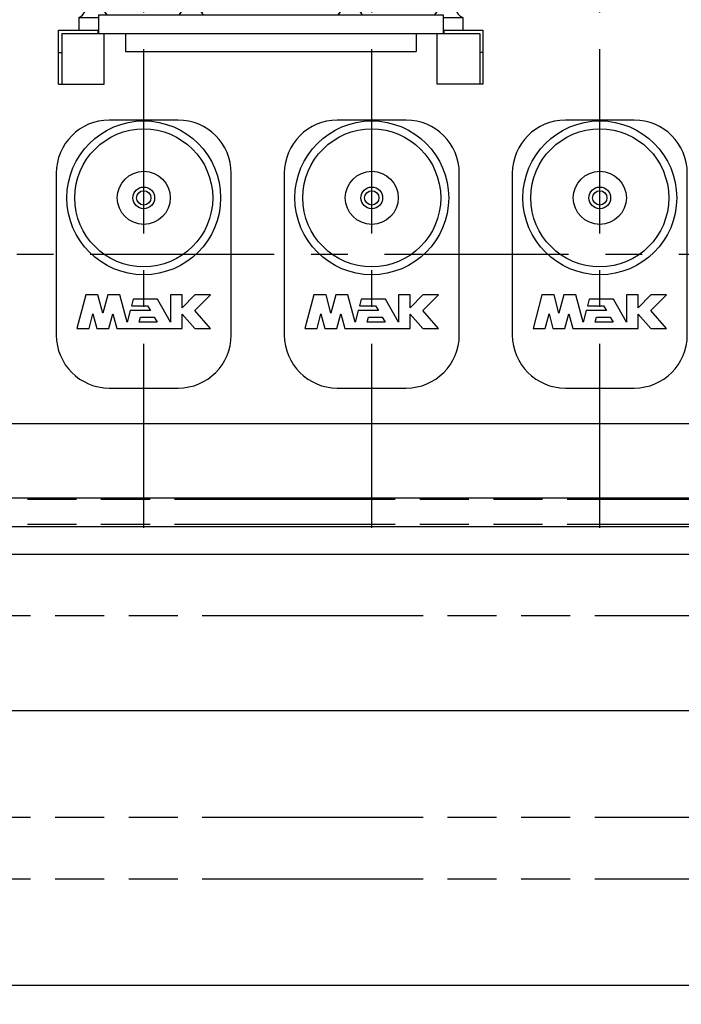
# Model space of a CAD drawing. Header units: millimetres. Extents: x 0 to 841, y 0 to 594.
# Tile 29 of 72: x 318 to 380, y 329 to 422. Entities that reach past the tile are written whole.
import ezdxf
from ezdxf.enums import TextEntityAlignment as Align

# ---------------------------------------------------------------- set-up
doc = ezdxf.new("R2010")
doc.units = ezdxf.units.MM
doc.header["$LTSCALE"] = 46.255
doc.linetypes.add('CENTER', pattern=[0.6, 0.375, -0.075, 0.075, -0.075])
doc.linetypes.add('PHANTOM', pattern=[0.8, 0.45, -0.05, 0.1, -0.05, 0.1, -0.05])
doc.layers.get('0').update_dxf_attribs({"linetype": 'CONTINUOUS'})
for name, color, linetype in [('25007_060000_TLKS_KGS_V_ABL2', 7, 'CONTINUOUS'), ('25007_061000_TLKS_KGS_V_ABL3', 7, 'CONTINUOUS'), ('25007_884500_27_SIMPLE1_T1_X_PBL61', 7, 'CONTINUOUS'), ('25007_884500_27_SIMPLE1_T2_X_PBL62', 7, 'CONTINUOUS'), ('25007_884500_27_SIMPLE1_T3_X_PBL59', 7, 'CONTINUOUS'), ('25007_884500_27_SIMPLE1_X_ABL58', 7, 'CONTINUOUS'), ('25087_000000_TLKS_MARKETING_ABL1', 7, 'CONTINUOUS'), ('25087_000000_TRENNSTELLEN_TLKS_PBL67', 7, 'CONTINUOUS'), ('25087_030000_TLKS_V_ABL10', 7, 'CONTINUOUS'), ('25087_100000_TLKS_V_ABL38', 7, 'CONTINUOUS'), ('25087_111000_21_SIMPLE1_A_ABL45', 7, 'CONTINUOUS'), ('25087_111000_21_SIMPLE1_T1_A_PBL46', 7, 'CONTINUOUS'), ('25087_111200_24_SIMPLE1_T5_X_PBL60', 7, 'CONTINUOUS'), ('25087_111200_24_SIMPLE1_T5_X_PBL68', 7, 'CONTINUOUS'), ('25087_111200_24_SIMPLE1_T5_X_PBL76', 7, 'CONTINUOUS'), ('25087_111200_24_SIMPLE1_X_ABL43', 7, 'CONTINUOUS'), ('25087_122000_01_SIMPLE1_D_ABL39', 7, 'CONTINUOUS'), ('25087_122000_01_SIMPLE1_T1_D_PBL40', 7, 'CONTINUOUS'), ('25087_122000_03_SIMPLE1_B_ABL41', 7, 'CONTINUOUS'), ('25087_122000_03_SIMPLE1_T1_B_PBL42', 7, 'CONTINUOUS'), ('new_view_1_VBL0', 7, 'CONTINUOUS')]:
    doc.layers.add(name, color=color, linetype=linetype)
doc.styles.get("Standard").update_dxf_attribs({"font": 'txt', "width": 0.6})
doc.dimstyles.new('DIMSTYLE_1', dxfattribs={"dimtxt": 3.5, "dimasz": 3.5, "dimexe": 1.8, "dimexo": 0, "dimgap": 0.875, "dimtad": 1, "dimlfac": 20, "dimdsep": 46, "dimtxsty": 'Standard', "dimblk": '_FILLED', "dimblk1": '_FILLED', "dimblk2": '_FILLED', "dimcen": 0.09, "dimadec": 0, "dimazin": 0, "dimtp": 2, "dimtm": 2, "dimtfac": 1, "dimtofl": 0, "dimtmove": 0, "dimatfit": 3, "dimldrblk": '_FILLED', "dimfxl": 1, "dimtolj": 1, "dimarcsym": 0})

# ---------------------------------------------------------------- blocks, each defined once
blk = doc.blocks.new('_FILLED')
at = {"color": 0, "linetype": 'ByBlock'}
blk.add_solid([(0, 0), (-1, 0.167), (-1, -0.167)], dxfattribs=at)
blk = doc.blocks.new('*D24')
at = {"color": 2, "linetype": 'Continuous'}
for p, q in [((295.4, 377), (295.4, 329.3)), ((506.85, 377), (506.85, 329.3)), ((295.4, 331.1), (401.125, 331.1)), ((506.85, 331.1), (401.125, 331.1))]:
    blk.add_line(p, q, dxfattribs=at)
at = {"color": 2, "linetype": 'Continuous', "xscale": 3.5, "yscale": 3.5, "zscale": 3.5, "rotation": 180}
blk.add_blockref('_FILLED', (295.4, 331.1), dxfattribs=at)
at = {"color": 2, "linetype": 'Continuous', "xscale": 3.5, "yscale": 3.5, "zscale": 3.5}
blk.add_blockref('_FILLED', (506.85, 331.1), dxfattribs=at)
at = {"color": 2, "linetype": 'Continuous', "width": 0.690476}
blk.add_text('4229', height=3.5, dxfattribs=at).set_placement((401.125, 331.975), align=Align.CENTER)
blk = doc.blocks.new('25007_884500_27_SIMPLE1_T3_X_PBL59', base_point=(341.475, 433.4))
at = {"layer": '25007_884500_27_SIMPLE1_T3_X_PBL59', "color": 7, "linetype": 'Continuous'}
for p, q in [((318.9125, 443.4), (318.9125, 423.4)), ((318.9125, 443.4), (364.0375, 443.4)), ((364.0375, 443.4), (364.0375, 423.4)), ((318.9125, 423.4), (364.0375, 423.4))]:
    blk.add_line(p, q, dxfattribs=at)
blk = doc.blocks.new('25007_884500_27_SIMPLE1_T1_X_PBL61', base_point=(341.475, 419.8))
at = {"layer": '25007_884500_27_SIMPLE1_T1_X_PBL61', "color": 7, "linetype": 'Continuous'}
for p, q in [((322.725, 423.1), (322.725, 423.4)), ((360.225, 423.1), (360.225, 423.4)), ((322.725, 423.1), (360.225, 423.1)), ((323.375, 422.281), (323.375, 421.1)), ((323.375, 422.281), (325.225, 422.281)), ((325.225, 422.55), (325.225, 420.8)), ((325.225, 422.55), (357.725, 422.55)), ((357.725, 422.55), (357.725, 420.8)), ((357.725, 422.281), (359.575, 422.281)), ((359.575, 422.281), (359.575, 421.1)), ((321.475, 416), (321.475, 421.1)), ((321.475, 421.1), (325.158, 421.1)), ((321.775, 420.8), (321.775, 416)), ((321.775, 420.8), (325.158, 420.8)), ((325.158, 421.1), (325.158, 420.8)), ((325.158, 421.1), (325.225, 421.1)), ((325.158, 420.8), (357.792, 420.8)), ((325.775, 416), (325.775, 420.8)), ((327.775, 420.8), (327.775, 419.1)), ((355.175, 420.8), (355.175, 419.1)), ((357.175, 416), (357.175, 420.8)), ((357.725, 421.1), (357.792, 421.1)), ((357.792, 421.1), (357.792, 420.8)), ((357.792, 421.1), (361.475, 421.1)), ((357.792, 420.8), (361.175, 420.8)), ((361.175, 420.8), (361.175, 416)), ((361.475, 421.1), (361.475, 416)), ((321.475, 419), (321.775, 419)), ((327.775, 419.1), (355.175, 419.1)), ((361.475, 419), (361.175, 419)), ((321.475, 416), (321.775, 416)), ((321.775, 416), (325.775, 416)), ((361.175, 416), (357.175, 416)), ((361.475, 416), (361.175, 416))]:
    blk.add_line(p, q, dxfattribs=at)
for centre, start, end in [((322.661, 423.6), 298.43425, 340.53009), ((322.661, 423.6), 298.43425, 340.53009), ((327.089, 423.6), 199.46991, 226.24243), ((327.089, 423.6), 199.46991, 224.65549), ((331.761, 423.6), 313.75757, 340.53009), ((331.761, 423.6), 315.34451, 340.53009), ((336.189, 423.6), 199.46991, 226.24243), ((336.189, 423.6), 199.46991, 224.65549), ((346.761, 423.6), 313.75757, 340.53009), ((346.761, 423.6), 315.34451, 340.53009), ((351.189, 423.6), 199.46991, 226.24243), ((351.189, 423.6), 199.46991, 224.65549), ((355.861, 423.6), 313.75757, 340.53009), ((355.861, 423.6), 315.34451, 340.53009), ((360.289, 423.6), 199.46991, 241.56575), ((360.289, 423.6), 199.46991, 241.56575)]:
    blk.add_arc(centre, 1.5, start, end, dxfattribs=at)
blk = doc.blocks.new('25007_884500_27_SIMPLE1_T2_X_PBL62', base_point=(341.475, 446.975))
at = {"layer": '25007_884500_27_SIMPLE1_T2_X_PBL62', "color": 7, "linetype": 'Continuous'}
for p, q in [((321.475, 445.7), (321.475, 450.75)), ((321.775, 450.75), (321.475, 450.75)), ((321.775, 446), (321.775, 450.75)), ((321.775, 450.75), (325.975, 450.75)), ((325.975, 446), (325.975, 450.75)), ((356.975, 446), (356.975, 450.75)), ((361.475, 450.75), (356.975, 450.75)), ((361.175, 446), (361.175, 450.75)), ((361.475, 445.7), (361.475, 450.75)), ((321.775, 447.8), (321.475, 447.8)), ((361.475, 447.8), (361.175, 447.8)), ((325.034, 445.7), (321.475, 445.7)), ((325.034, 446), (321.775, 446)), ((323.375, 444.519), (323.375, 445.7)), ((323.725, 445.7), (323.725, 446)), ((325.034, 445.7), (325.034, 446)), ((325.034, 446), (357.916, 446)), ((325.225, 445.7), (325.034, 445.7)), ((325.225, 444.25), (325.225, 446)), ((357.725, 444.25), (357.725, 446)), ((357.916, 445.7), (357.725, 445.7)), ((357.916, 445.7), (357.916, 446)), ((361.175, 446), (357.916, 446)), ((361.475, 445.7), (357.916, 445.7)), ((359.225, 445.7), (359.225, 446)), ((359.575, 444.519), (359.575, 445.7)), ((325.225, 444.519), (323.375, 444.519)), ((359.575, 444.519), (357.725, 444.519)), ((322.725, 443.7), (322.725, 443.4)), ((360.225, 443.7), (322.725, 443.7)), ((357.725, 444.25), (325.225, 444.25)), ((327.975, 444), (327.975, 444.25)), ((340.524, 444), (327.975, 444)), ((354.975, 444), (342.426, 444)), ((354.975, 444), (354.975, 444.25)), ((360.225, 443.7), (360.225, 443.4))]:
    blk.add_line(p, q, dxfattribs=at)
for centre, start, end in [((322.661, 443.2), 19.46991, 61.56575), ((322.661, 443.2), 19.46991, 61.56575), ((360.289, 443.2), 118.43425, 160.53009), ((360.289, 443.2), 118.43425, 160.53009), ((327.089, 443.2), 133.75757, 160.53009), ((327.089, 443.2), 135.34451, 160.53009), ((339.261, 443.2), 19.46991, 46.24243), ((339.261, 443.2), 19.46991, 44.65549), ((343.689, 443.2), 133.75757, 160.53009), ((343.689, 443.2), 135.34451, 160.53009), ((355.861, 443.2), 19.46991, 46.24243), ((355.861, 443.2), 19.46991, 44.65549)]:
    blk.add_arc(centre, 1.5, start, end, dxfattribs=at)
blk = doc.blocks.new('25007_884500_27_SIMPLE1_X_ABL58', base_point=(341.475, 433.375))
at = {"layer": '25007_884500_27_SIMPLE1_T1_X_PBL61'}
blk.add_blockref('25007_884500_27_SIMPLE1_T1_X_PBL61', (341.475, 419.8), dxfattribs=at)
at = {"layer": '25007_884500_27_SIMPLE1_T2_X_PBL62'}
blk.add_blockref('25007_884500_27_SIMPLE1_T2_X_PBL62', (341.475, 446.975), dxfattribs=at)
at = {"layer": '25007_884500_27_SIMPLE1_T3_X_PBL59'}
blk.add_blockref('25007_884500_27_SIMPLE1_T3_X_PBL59', (341.475, 433.4), dxfattribs=at)
blk = doc.blocks.new('25007_061000_TLKS_KGS_V_ABL3', base_point=(318.436, 410.327))
at = {"layer": '25007_884500_27_SIMPLE1_X_ABL58'}
blk.add_blockref('25007_884500_27_SIMPLE1_X_ABL58', (341.475, 433.375), dxfattribs=at)
blk = doc.blocks.new('25007_060000_TLKS_KGS_V_ABL2', base_point=(318.43625, 410.3275))
at = {"layer": '25007_061000_TLKS_KGS_V_ABL3'}
blk.add_blockref('25007_061000_TLKS_KGS_V_ABL3', (318.43625, 410.3275), dxfattribs=at)
blk = doc.blocks.new('25087_122000_01_SIMPLE1_T1_D_PBL40', base_point=(401.125, 366.975))
at = {"layer": '25087_122000_01_SIMPLE1_T1_D_PBL40', "color": 7, "linetype": 'Continuous'}
for p, q in [((506.85, 374.3), (295.4, 374.3)), ((504.25, 371.7), (302.35, 371.7)), ((504.25, 356.95), (302.35, 356.95))]:
    blk.add_line(p, q, dxfattribs=at)
blk = doc.blocks.new('25087_122000_01_SIMPLE1_D_ABL39', base_point=(401.125, 366.975))
at = {"layer": '25087_122000_01_SIMPLE1_T1_D_PBL40'}
blk.add_blockref('25087_122000_01_SIMPLE1_T1_D_PBL40', (401.125, 366.975), dxfattribs=at)
blk = doc.blocks.new('25087_122000_03_SIMPLE1_T1_B_PBL42', base_point=(401.125, 358.625))
at = {"layer": '25087_122000_03_SIMPLE1_T1_B_PBL42', "color": 8, "linetype": 'PHANTOM'}
for p, q in [((295.4, 376.9), (506.85, 376.9)), ((295.4, 374.55), (506.85, 374.55)), ((503.85, 365.921), (302.75, 365.921)), ((503.85, 346.901), (302.75, 346.901)), ((503.85, 341.1), (302.75, 341.1))]:
    blk.add_line(p, q, dxfattribs=at)
blk = doc.blocks.new('25087_122000_03_SIMPLE1_B_ABL41', base_point=(401.125, 358.625))
at = {"layer": '25087_122000_03_SIMPLE1_T1_B_PBL42'}
blk.add_blockref('25087_122000_03_SIMPLE1_T1_B_PBL42', (401.125, 358.625), dxfattribs=at)
blk = doc.blocks.new('25087_111200_24_SIMPLE1_T5_X_PBL60', base_point=(329.5, 400))
at = {"layer": '25087_111200_24_SIMPLE1_T5_X_PBL60', "color": 7, "linetype": 'Continuous'}
for p, q in [((332.75, 412.625), (326.25, 412.625)), ((321.25, 407.625), (321.25, 392.375)), ((337.75, 392.375), (337.75, 407.625)), ((324.044, 396.15), (323.2, 393)), ((325.183, 396.15), (324.044, 396.15)), ((325.643, 394.433), (325.183, 396.15)), ((326.103, 396.15), (325.643, 394.433)), ((327.242, 396.15), (326.103, 396.15)), ((327.925, 393.6), (327.242, 396.15)), ((328.498, 395.74), (328.338, 395.14)), ((330.784, 395.74), (328.498, 395.74)), ((332.02, 393.6), (330.784, 395.74)), ((332.02, 396.15), (332.02, 393.6)), ((333.12, 396.15), (332.02, 396.15)), ((333.12, 394.95), (333.12, 396.15)), ((334.32, 396.15), (333.12, 394.95)), ((335.8, 396.15), (334.32, 396.15)), ((334.32, 394.67), (335.8, 396.15)), ((324.339, 393), (324.709, 394.382)), ((324.709, 394.382), (325.08, 393)), ((326.206, 393), (326.577, 394.382)), ((326.577, 394.382), (326.947, 393)), ((328.212, 394.67), (327.925, 393.6)), ((330.132, 394.67), (328.212, 394.67)), ((328.338, 395.14), (329.861, 395.14)), ((329.861, 395.14), (330.132, 394.67)), ((335.8, 393), (334.32, 394.67)), ((329.064, 393.6), (329.19, 394.07)), ((330.75, 393.6), (329.064, 393.6)), ((329.19, 394.07), (330.478, 394.07)), ((330.478, 394.07), (330.75, 393.6)), ((333.12, 394.354), (334.32, 393)), ((333.12, 393), (333.12, 394.354)), ((323.2, 393), (324.339, 393)), ((325.08, 393), (326.206, 393)), ((326.947, 393), (333.12, 393)), ((334.32, 393), (335.8, 393)), ((326.25, 387.375), (332.75, 387.375))]:
    blk.add_line(p, q, dxfattribs=at)
for radius in [7.25, 6.5, 2.5, 1.022, 0.675]:
    blk.add_circle((329.5, 405.3), radius, dxfattribs=at)
for centre, start, end in [((326.25, 407.625), 90, 180), ((332.75, 407.625), 0, 90), ((326.25, 392.375), 180, 270), ((332.75, 392.375), 270, 360)]:
    blk.add_arc(centre, 5, start, end, dxfattribs=at)
blk = doc.blocks.new('25087_111200_24_SIMPLE1_T5_X_PBL68', base_point=(351, 400))
at = {"layer": '25087_111200_24_SIMPLE1_T5_X_PBL68', "color": 7, "linetype": 'Continuous'}
for p, q in [((354.25, 412.625), (347.75, 412.625)), ((342.75, 407.625), (342.75, 392.375)), ((359.25, 392.375), (359.25, 407.625)), ((345.544, 396.15), (344.7, 393)), ((346.683, 396.15), (345.544, 396.15)), ((347.143, 394.433), (346.683, 396.15)), ((347.603, 396.15), (347.143, 394.433)), ((348.742, 396.15), (347.603, 396.15)), ((349.425, 393.6), (348.742, 396.15)), ((349.998, 395.74), (349.838, 395.14)), ((352.284, 395.74), (349.998, 395.74)), ((353.52, 393.6), (352.284, 395.74)), ((353.52, 396.15), (353.52, 393.6)), ((354.62, 396.15), (353.52, 396.15)), ((354.62, 394.95), (354.62, 396.15)), ((355.82, 396.15), (354.62, 394.95)), ((357.3, 396.15), (355.82, 396.15)), ((355.82, 394.67), (357.3, 396.15)), ((345.839, 393), (346.209, 394.382)), ((346.209, 394.382), (346.58, 393)), ((347.706, 393), (348.077, 394.382)), ((348.077, 394.382), (348.447, 393)), ((349.712, 394.67), (349.425, 393.6)), ((351.632, 394.67), (349.712, 394.67)), ((349.838, 395.14), (351.361, 395.14)), ((351.361, 395.14), (351.632, 394.67)), ((357.3, 393), (355.82, 394.67)), ((350.564, 393.6), (350.69, 394.07)), ((352.25, 393.6), (350.564, 393.6)), ((350.69, 394.07), (351.978, 394.07)), ((351.978, 394.07), (352.25, 393.6)), ((354.62, 394.354), (355.82, 393)), ((354.62, 393), (354.62, 394.354)), ((344.7, 393), (345.839, 393)), ((346.58, 393), (347.706, 393)), ((348.447, 393), (354.62, 393)), ((355.82, 393), (357.3, 393)), ((347.75, 387.375), (354.25, 387.375))]:
    blk.add_line(p, q, dxfattribs=at)
for radius in [7.25, 6.5, 2.5, 1.022, 0.675]:
    blk.add_circle((351, 405.3), radius, dxfattribs=at)
for centre, start, end in [((347.75, 407.625), 90, 180), ((354.25, 407.625), 0, 90), ((347.75, 392.375), 180, 270), ((354.25, 392.375), 270, 360)]:
    blk.add_arc(centre, 5, start, end, dxfattribs=at)
blk = doc.blocks.new('25087_111200_24_SIMPLE1_T5_X_PBL76', base_point=(372.5, 400))
at = {"layer": '25087_111200_24_SIMPLE1_T5_X_PBL76', "color": 7, "linetype": 'Continuous'}
for p, q in [((375.75, 412.625), (369.25, 412.625)), ((364.25, 407.625), (364.25, 392.375)), ((380.75, 392.375), (380.75, 407.625)), ((367.044, 396.15), (366.2, 393)), ((368.183, 396.15), (367.044, 396.15)), ((368.643, 394.433), (368.183, 396.15)), ((369.103, 396.15), (368.643, 394.433)), ((370.242, 396.15), (369.103, 396.15)), ((370.925, 393.6), (370.242, 396.15)), ((371.498, 395.74), (371.338, 395.14)), ((373.784, 395.74), (371.498, 395.74)), ((375.02, 393.6), (373.784, 395.74)), ((375.02, 396.15), (375.02, 393.6)), ((376.12, 396.15), (375.02, 396.15)), ((376.12, 394.95), (376.12, 396.15)), ((377.32, 396.15), (376.12, 394.95)), ((378.8, 396.15), (377.32, 396.15)), ((377.32, 394.67), (378.8, 396.15)), ((367.339, 393), (367.709, 394.382)), ((367.709, 394.382), (368.08, 393)), ((369.206, 393), (369.577, 394.382)), ((369.577, 394.382), (369.947, 393)), ((371.212, 394.67), (370.925, 393.6)), ((373.132, 394.67), (371.212, 394.67)), ((371.338, 395.14), (372.861, 395.14)), ((372.861, 395.14), (373.132, 394.67)), ((378.8, 393), (377.32, 394.67)), ((372.064, 393.6), (372.19, 394.07)), ((373.75, 393.6), (372.064, 393.6)), ((372.19, 394.07), (373.478, 394.07)), ((373.478, 394.07), (373.75, 393.6)), ((376.12, 394.354), (377.32, 393)), ((376.12, 393), (376.12, 394.354)), ((366.2, 393), (367.339, 393)), ((368.08, 393), (369.206, 393)), ((369.947, 393), (376.12, 393)), ((377.32, 393), (378.8, 393)), ((369.25, 387.375), (375.75, 387.375))]:
    blk.add_line(p, q, dxfattribs=at)
for radius in [7.25, 6.5, 2.5, 1.022, 0.675]:
    blk.add_circle((372.5, 405.3), radius, dxfattribs=at)
for centre, start, end in [((369.25, 407.625), 90, 180), ((375.75, 407.625), 0, 90), ((369.25, 392.375), 180, 270), ((375.75, 392.375), 270, 360)]:
    blk.add_arc(centre, 5, start, end, dxfattribs=at)
blk = doc.blocks.new('25087_111200_24_SIMPLE1_X_ABL43', base_point=(392.625, 412.325))
at = {"layer": '25087_111200_24_SIMPLE1_T5_X_PBL60'}
blk.add_blockref('25087_111200_24_SIMPLE1_T5_X_PBL60', (329.5, 400), dxfattribs=at)
at = {"layer": '25087_111200_24_SIMPLE1_T5_X_PBL68'}
blk.add_blockref('25087_111200_24_SIMPLE1_T5_X_PBL68', (351, 400), dxfattribs=at)
at = {"layer": '25087_111200_24_SIMPLE1_T5_X_PBL76'}
blk.add_blockref('25087_111200_24_SIMPLE1_T5_X_PBL76', (372.5, 400), dxfattribs=at)
blk = doc.blocks.new('25087_111000_21_SIMPLE1_T1_A_PBL46', base_point=(401.625, 413.875))
at = {"layer": '25087_111000_21_SIMPLE1_T1_A_PBL46', "color": 7, "linetype": 'Continuous'}
for p, q in [((504.85, 384), (297.5, 384)), ((504.85, 377), (297.5, 377))]:
    blk.add_line(p, q, dxfattribs=at)
blk = doc.blocks.new('25087_111000_21_SIMPLE1_A_ABL45', base_point=(401.625, 417.844))
at = {"layer": '25087_111000_21_SIMPLE1_T1_A_PBL46'}
blk.add_blockref('25087_111000_21_SIMPLE1_T1_A_PBL46', (401.625, 413.875), dxfattribs=at)
blk = doc.blocks.new('25087_100000_TLKS_V_ABL38', base_point=(401.125, 408.663))
at = {"layer": '25087_111000_21_SIMPLE1_A_ABL45'}
blk.add_blockref('25087_111000_21_SIMPLE1_A_ABL45', (401.625, 417.844), dxfattribs=at)
at = {"layer": '25087_111200_24_SIMPLE1_X_ABL43'}
blk.add_blockref('25087_111200_24_SIMPLE1_X_ABL43', (392.625, 412.325), dxfattribs=at)
at = {"layer": '25087_122000_01_SIMPLE1_D_ABL39'}
blk.add_blockref('25087_122000_01_SIMPLE1_D_ABL39', (401.125, 366.975), dxfattribs=at)
at = {"layer": '25087_122000_03_SIMPLE1_B_ABL41'}
blk.add_blockref('25087_122000_03_SIMPLE1_B_ABL41', (401.125, 358.625), dxfattribs=at)
blk = doc.blocks.new('25087_030000_TLKS_V_ABL10', base_point=(421.575225, 430.1891))
at = {"layer": '25087_100000_TLKS_V_ABL38'}
blk.add_blockref('25087_100000_TLKS_V_ABL38', (401.125, 408.6625), dxfattribs=at)
blk = doc.blocks.new('25087_000000_TLKS_MARKETING_ABL1', base_point=(423.043, 429.614))
at = {"layer": '25007_060000_TLKS_KGS_V_ABL2'}
blk.add_blockref('25007_060000_TLKS_KGS_V_ABL2', (318.436, 410.327), dxfattribs=at)
at = {"layer": '25087_030000_TLKS_V_ABL10'}
blk.add_blockref('25087_030000_TLKS_V_ABL10', (421.575, 430.189), dxfattribs=at)
blk = doc.blocks.new('25087_000000_TRENNSTELLEN_TLKS_PBL67', base_point=(390.805, 419.6))
at = {"layer": '25087_000000_TRENNSTELLEN_TLKS_PBL67', "color": 2, "linetype": 'CENTER'}
for p, q in [((329.5, 374.2), (329.5, 465)), ((351, 374.2), (351, 465)), ((372.5, 374.2), (372.5, 465)), ((268.95, 400), (512.66, 400))]:
    blk.add_line(p, q, dxfattribs=at)
blk = doc.blocks.new('NEW_VIEW_1_VBL0', base_point=(428.117, 434.046))
at = {"layer": '25087_000000_TLKS_MARKETING_ABL1'}
blk.add_blockref('25087_000000_TLKS_MARKETING_ABL1', (423.043, 429.614), dxfattribs=at)
at = {"layer": '25087_000000_TRENNSTELLEN_TLKS_PBL67'}
blk.add_blockref('25087_000000_TRENNSTELLEN_TLKS_PBL67', (390.805, 419.6), dxfattribs=at)

msp = doc.modelspace()

# ---------------------------------------------------------------- block references
at = {"layer": 'new_view_1_VBL0'}
msp.add_blockref('NEW_VIEW_1_VBL0', (428.11735, 434.04605), dxfattribs=at)

# ---------------------------------------------------------------- dimensions: what is measured, and where the dimension line sits
at = {"color": 2, "linetype": 'Continuous'}
dim = msp.add_linear_dim(base=(295.4, 331.1), p1=(506.85, 377), p2=(295.4, 377), angle=180, dimstyle='DIMSTYLE_1', dxfattribs=at)
dim.commit()
dim.dimension.update_dxf_attribs({"geometry": '*D24', "text_midpoint": (400.79167, 331.1), "dimtype": 160})

doc.saveas('drawing.dxf')
